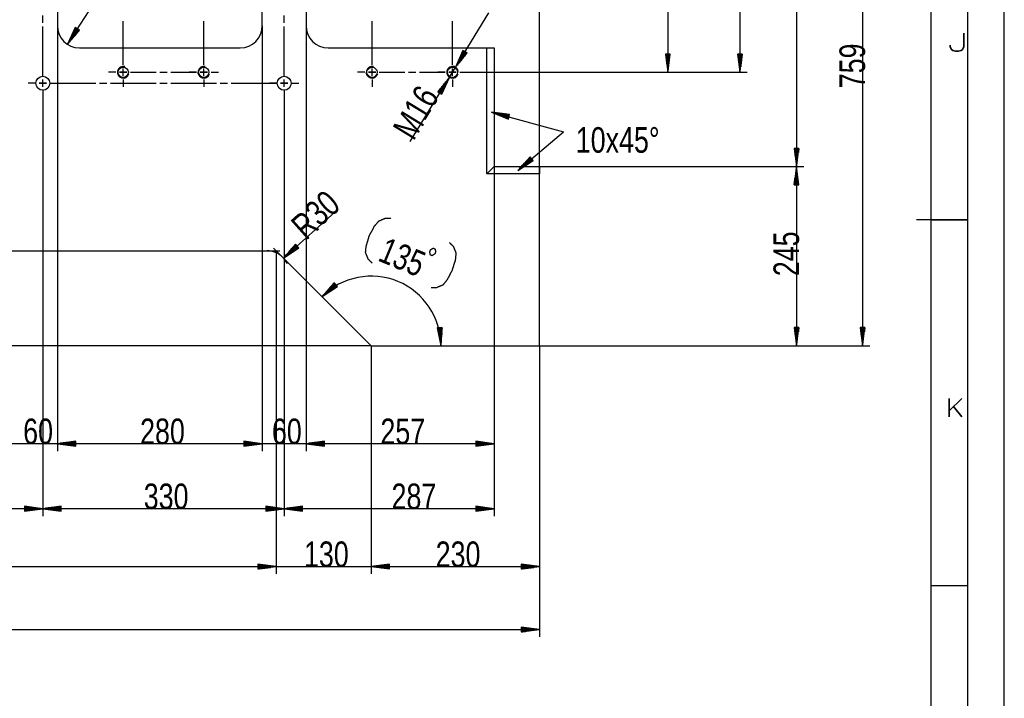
# Model space of a CAD drawing. Header units: millimetres. Extents: x 594 to 1189, y 0 to 841.
# Tile 12 of 16: x 1054 to 1189, y 355 to 448. Entities that reach past the tile are written whole.
import ezdxf

# ---------------------------------------------------------------- set-up
doc = ezdxf.new("R2010")
doc.units = ezdxf.units.MM
doc.layers.add('201', color=7, linetype='Continuous')
doc.styles.add('SEACAD_Arial', font='arial.ttf', dxfattribs={"width": 0.75})
doc.styles.add('SEACAD_simplex_shx', font='simplex.shx', dxfattribs={"width": 1.179})

msp = doc.modelspace()

# ---------------------------------------------------------------- linework, layer by layer
at = {"layer": '201', "color": 7, "linetype": 'Continuous'}
for p, q in [((1189, 0), (1189, 841)), ((1184, 5), (1184, 836)), ((1179, 10), (1179, 831)), ((1125.48, 426.79), (1125.48, 498.98)), ((1160.6, 479.19), (1160.6, 427.79)), ((1169.61, 479.19), (1169.61, 403.29)), ((1152.86, 472.69), (1152.86, 440.69)), ((1059.58, 466.34), (1059.58, 447.04)), ((1087.58, 447.04), (1087.58, 466.34)), ((1093.58, 466.34), (1093.58, 447.04)), ((1143, 456.69), (1143, 440.69)), ((1060.95, 444.52), (1067.29, 454.33)), ((1057.58, 447.44), (1057.58, 448.44)), ((1090.58, 447.44), (1090.58, 448.44)), ((1107.81, 431.22), (1118.55, 448.84)), ((1057.58, 440.19), (1057.58, 446.94)), ((1059.58, 447.04), (1059.58, 388.9)), ((1059.58, 447.04), (1059.58, 388.9)), ((1062.03, 446.8), (1060.95, 444.52)), ((1062.58, 446.44), (1062.03, 446.8)), ((1068.58, 441.69), (1068.58, 447.69)), ((1079.58, 441.69), (1079.58, 447.69)), ((1087.58, 447.04), (1087.58, 388.9)), ((1087.58, 447.04), (1087.58, 388.9)), ((1090.58, 440.19), (1090.58, 446.94)), ((1093.58, 447.04), (1093.58, 388.9)), ((1093.58, 447.04), (1093.58, 388.9)), ((1102.58, 441.69), (1102.58, 447.69)), ((1113.58, 441.69), (1113.58, 447.69)), ((1062.31, 446.62), (1060.95, 444.52)), ((1062.31, 446.62), (1060.95, 444.52)), ((1060.95, 444.52), (1062.58, 446.44)), ((1062.26, 446.65), (1061.12, 444.87)), ((1062.35, 446.59), (1061.2, 444.81)), ((1062.22, 446.67), (1061.28, 445.22)), ((1062.18, 446.7), (1061.45, 445.57)), ((1062.39, 446.56), (1061.45, 445.11)), ((1062.14, 446.73), (1061.62, 445.92)), ((1062.43, 446.53), (1061.71, 445.41)), ((1062.09, 446.76), (1061.78, 446.28)), ((1062.05, 446.78), (1061.95, 446.63)), ((1062.05, 446.78), (1061.95, 446.63)), ((1062.48, 446.51), (1061.96, 445.7)), ((1062.52, 446.48), (1062.21, 446)), ((1062.56, 446.45), (1062.46, 446.3)), ((1062.56, 446.45), (1062.46, 446.3)), ((1062.58, 444.04), (1084.58, 444.04)), ((1096.58, 444.04), (1118.28, 444.04)), ((1115.01, 443.68), (1113.99, 441.37)), ((1113.99, 441.37), (1115.58, 443.33)), ((1115.25, 443.53), (1114.15, 441.73)), ((1115.34, 443.48), (1114.24, 441.67)), ((1115.21, 443.56), (1114.31, 442.08)), ((1115.17, 443.58), (1114.47, 442.44)), ((1115.38, 443.45), (1114.48, 441.98)), ((1115.12, 443.61), (1114.62, 442.79)), ((1115.43, 443.43), (1114.73, 442.28)), ((1115.08, 443.64), (1114.78, 443.15)), ((1115.04, 443.66), (1114.94, 443.51)), ((1115.04, 443.66), (1114.94, 443.51)), ((1115.47, 443.4), (1114.97, 442.58)), ((1115.58, 443.33), (1115.01, 443.68)), ((1115.51, 443.37), (1115.22, 442.89)), ((1115.56, 443.35), (1115.46, 443.19)), ((1115.56, 443.35), (1115.46, 443.19)), ((1118.28, 426.79), (1118.28, 444.04)), ((1118.28, 444.04), (1119.28, 444.04)), ((1119.28, 444.04), (1119.28, 427.79)), ((1143.33, 443.19), (1142.67, 443.19)), ((1142.67, 443.19), (1143, 440.69)), ((1142.7, 443.19), (1142.7, 443)), ((1142.7, 443.19), (1142.7, 443)), ((1142.75, 443.19), (1142.75, 442.62)), ((1142.8, 443.19), (1142.8, 442.23)), ((1142.85, 443.19), (1142.85, 441.85)), ((1142.9, 443.19), (1142.9, 441.46)), ((1142.95, 443.19), (1142.95, 441.07)), ((1143, 440.69), (1143.33, 443.19)), ((1143, 443.19), (1143, 440.69)), ((1143, 443.19), (1143, 440.69)), ((1143.05, 443.19), (1143.05, 441.07)), ((1143.1, 443.19), (1143.1, 441.46)), ((1143.15, 443.19), (1143.15, 441.85)), ((1143.2, 443.19), (1143.2, 442.23)), ((1143.25, 443.19), (1143.25, 442.62)), ((1143.3, 443.19), (1143.3, 443)), ((1143.3, 443.19), (1143.3, 443)), ((1153.19, 443.19), (1152.54, 443.19)), ((1152.54, 443.19), (1152.86, 440.69)), ((1152.56, 443.19), (1152.56, 443)), ((1152.56, 443.19), (1152.56, 443)), ((1152.61, 443.19), (1152.61, 442.62)), ((1152.66, 443.19), (1152.66, 442.23)), ((1152.71, 443.19), (1152.71, 441.85)), ((1152.76, 443.19), (1152.76, 441.46)), ((1152.81, 443.19), (1152.81, 441.07)), ((1152.86, 440.69), (1153.19, 443.19)), ((1152.86, 443.19), (1152.86, 440.69)), ((1152.86, 443.19), (1152.86, 440.69)), ((1152.92, 443.19), (1152.92, 441.07)), ((1152.97, 443.19), (1152.97, 441.46)), ((1153.02, 443.19), (1153.02, 441.85)), ((1153.07, 443.19), (1153.07, 442.23)), ((1153.12, 443.19), (1153.12, 442.62)), ((1153.17, 443.19), (1153.17, 443)), ((1153.17, 443.19), (1153.17, 443)), ((1068.58, 441.69), (1068.58, 442.69)), ((1079.58, 441.69), (1079.58, 442.69)), ((1102.58, 441.69), (1102.58, 442.69)), ((1113.58, 441.69), (1113.58, 442.69)), ((1057.58, 440.19), (1057.58, 441.19)), ((1067.58, 440.69), (1066.58, 440.69)), ((1067.58, 440.69), (1066.58, 440.69)), ((1068.08, 440.69), (1069.08, 440.69)), ((1069.08, 440.69), (1068.08, 440.69)), ((1068.58, 440.19), (1068.58, 441.19)), ((1068.58, 440.19), (1068.58, 441.19)), ((1069.58, 440.69), (1073.08, 440.69)), ((1069.58, 440.69), (1070.58, 440.69)), ((1073.58, 440.69), (1074.58, 440.69)), ((1075.08, 440.69), (1078.58, 440.69)), ((1078.58, 440.69), (1077.58, 440.69)), ((1079.08, 440.69), (1080.08, 440.69)), ((1080.08, 440.69), (1079.08, 440.69)), ((1079.58, 440.19), (1079.58, 441.19)), ((1079.58, 440.19), (1079.58, 441.19)), ((1080.58, 440.69), (1081.58, 440.69)), ((1080.58, 440.69), (1081.58, 440.69)), ((1090.58, 440.19), (1090.58, 441.19)), ((1101.58, 440.69), (1100.58, 440.69)), ((1101.58, 440.69), (1100.58, 440.69)), ((1103.08, 440.69), (1102.08, 440.69)), ((1102.08, 440.69), (1103.08, 440.69)), ((1102.58, 440.19), (1102.58, 441.19)), ((1102.58, 440.19), (1102.58, 441.19)), ((1103.58, 440.69), (1104.58, 440.69)), ((1103.58, 440.69), (1107.08, 440.69)), ((1107.58, 440.69), (1108.58, 440.69)), ((1109.08, 440.69), (1112.58, 440.69)), ((1112.58, 440.69), (1111.58, 440.69)), ((1113.08, 440.69), (1114.08, 440.69)), ((1114.08, 440.69), (1113.08, 440.69)), ((1113.58, 440.19), (1113.58, 441.19)), ((1113.58, 440.19), (1113.58, 441.19)), ((1114.58, 440.69), (1115.58, 440.69)), ((1114.58, 440.69), (1115.58, 440.69)), ((1115.58, 440.69), (1153.86, 440.69)), ((1115.58, 440.69), (1144, 440.69)), ((1056.58, 439.19), (1055.58, 439.19)), ((1056.58, 439.19), (1055.58, 439.19)), ((1058.08, 439.19), (1057.08, 439.19)), ((1057.08, 439.19), (1058.08, 439.19)), ((1057.58, 438.69), (1057.58, 439.69)), ((1057.58, 438.69), (1057.58, 439.69)), ((1058.58, 439.19), (1059.58, 439.19)), ((1058.58, 439.19), (1064.83, 439.19)), ((1065.33, 439.19), (1066.33, 439.19)), ((1066.83, 439.19), (1073.08, 439.19)), ((1068.58, 439.69), (1068.58, 438.69)), ((1068.58, 439.69), (1068.58, 438.69)), ((1073.58, 439.19), (1074.58, 439.19)), ((1075.08, 439.19), (1081.33, 439.19)), ((1079.58, 439.69), (1079.58, 438.69)), ((1079.58, 439.69), (1079.58, 438.69)), ((1081.83, 439.19), (1082.83, 439.19)), ((1083.33, 439.19), (1089.58, 439.19)), ((1089.58, 439.19), (1088.58, 439.19)), ((1090.08, 439.19), (1091.08, 439.19)), ((1091.08, 439.19), (1090.08, 439.19)), ((1090.58, 438.69), (1090.58, 439.69)), ((1090.58, 438.69), (1090.58, 439.69)), ((1091.58, 439.19), (1092.58, 439.19)), ((1091.58, 439.19), (1092.58, 439.19)), ((1102.58, 439.69), (1102.58, 438.69)), ((1102.58, 439.69), (1102.58, 438.69)), ((1113.16, 440), (1111.58, 438.04)), ((1111.69, 437.98), (1112.19, 438.79)), ((1111.73, 437.95), (1112.43, 439.1)), ((1111.77, 437.92), (1112.67, 439.4)), ((1111.82, 437.9), (1112.92, 439.7)), ((1111.9, 437.84), (1113, 439.65)), ((1111.95, 437.82), (1112.85, 439.29)), ((1111.99, 437.79), (1112.69, 438.94)), ((1112.14, 437.7), (1113.16, 440)), ((1113.58, 439.69), (1113.58, 438.69)), ((1113.58, 439.69), (1113.58, 438.69)), ((1057.58, 438.19), (1057.58, 437.19)), ((1057.58, 438.19), (1057.58, 437.19)), ((1090.58, 438.19), (1090.58, 437.19)), ((1090.58, 438.19), (1090.58, 437.19)), ((1111.58, 438.04), (1112.14, 437.7)), ((1111.6, 438.03), (1111.7, 438.19)), ((1111.6, 438.03), (1111.7, 438.19)), ((1111.64, 438), (1111.94, 438.49)), ((1112.03, 437.76), (1112.53, 438.58)), ((1112.08, 437.74), (1112.37, 438.22)), ((1112.12, 437.71), (1112.22, 437.87)), ((1112.12, 437.71), (1112.22, 437.87)), ((1057.58, 437.19), (1057.58, 380.01)), ((1057.58, 437.19), (1057.58, 380.01)), ((1090.58, 437.19), (1090.58, 380.01)), ((1090.58, 437.19), (1090.58, 380.01)), ((1118.89, 435.26), (1128.75, 432.56)), ((1118.89, 435.26), (1121.22, 434.28)), ((1121.39, 434.92), (1118.89, 435.26)), ((1121.31, 434.6), (1118.89, 435.26)), ((1121.31, 434.6), (1118.89, 435.26)), ((1121.29, 434.55), (1119.25, 435.11)), ((1121.32, 434.65), (1119.28, 435.21)), ((1121.28, 434.5), (1119.61, 434.96)), ((1121.33, 434.7), (1119.67, 435.16)), ((1121.26, 434.45), (1119.97, 434.81)), ((1121.35, 434.75), (1120.05, 435.1)), ((1121.36, 434.8), (1120.44, 435.05)), ((1121.37, 434.85), (1120.82, 435)), ((1121.39, 434.89), (1121.21, 434.94)), ((1121.39, 434.89), (1121.21, 434.94)), ((1121.22, 434.28), (1121.39, 434.92)), ((1121.25, 434.4), (1120.33, 434.66)), ((1121.24, 434.36), (1120.69, 434.51)), ((1121.22, 434.31), (1121.05, 434.36)), ((1121.22, 434.31), (1121.05, 434.36)), ((1122.5, 427.27), (1128.75, 432.56)), ((1160.92, 430.29), (1160.27, 430.29)), ((1160.27, 430.29), (1160.6, 427.79)), ((1160.29, 430.29), (1160.29, 430.1)), ((1160.29, 430.29), (1160.29, 430.1)), ((1160.34, 430.29), (1160.34, 429.72)), ((1160.39, 430.29), (1160.39, 429.33)), ((1160.44, 430.29), (1160.44, 428.95)), ((1160.49, 430.29), (1160.49, 428.56)), ((1160.54, 430.29), (1160.54, 428.17)), ((1160.6, 427.79), (1160.92, 430.29)), ((1160.6, 430.29), (1160.6, 427.79)), ((1160.6, 430.29), (1160.6, 427.79)), ((1160.65, 430.29), (1160.65, 428.17)), ((1160.7, 430.29), (1160.7, 428.56)), ((1160.75, 430.29), (1160.75, 428.95)), ((1160.8, 430.29), (1160.8, 429.33)), ((1160.85, 430.29), (1160.85, 429.72)), ((1160.9, 430.29), (1160.9, 430.1)), ((1160.9, 430.29), (1160.9, 430.1)), ((1124.2, 429.14), (1122.5, 427.27)), ((1122.5, 427.27), (1124.62, 428.63)), ((1124.38, 428.92), (1122.76, 427.56)), ((1124.44, 428.85), (1122.83, 427.48)), ((1124.34, 428.96), (1123.02, 427.85)), ((1124.47, 428.81), (1123.15, 427.69)), ((1124.31, 429), (1123.29, 428.13)), ((1124.51, 428.77), (1123.48, 427.9)), ((1124.28, 429.04), (1123.55, 428.42)), ((1124.24, 429.08), (1123.81, 428.71)), ((1124.54, 428.73), (1123.81, 428.11)), ((1124.21, 429.12), (1124.07, 429)), ((1124.21, 429.12), (1124.07, 429)), ((1124.57, 428.69), (1124.14, 428.32)), ((1124.62, 428.63), (1124.2, 429.14)), ((1124.61, 428.65), (1124.46, 428.53)), ((1124.61, 428.65), (1124.46, 428.53)), ((1119.28, 427.79), (1118.28, 426.79)), ((1125.48, 426.79), (1118.28, 426.79)), ((1119.28, 427.79), (1119.28, 388.9)), ((1119.28, 427.79), (1119.28, 380.01)), ((1119.28, 427.79), (1125.48, 427.79)), ((1125.48, 427.79), (1161.6, 427.79)), ((1125.48, 427.79), (1161.6, 427.79)), ((1125.48, 427.79), (1125.48, 426.79)), ((1125.48, 403.29), (1125.48, 426.79)), ((1160.6, 427.79), (1160.27, 425.29)), ((1160.44, 425.29), (1160.44, 426.63)), ((1160.49, 425.29), (1160.49, 427.02)), ((1160.54, 425.29), (1160.54, 427.4)), ((1160.6, 427.79), (1160.6, 403.29)), ((1160.92, 425.29), (1160.6, 427.79)), ((1160.6, 425.29), (1160.6, 427.79)), ((1160.6, 425.29), (1160.6, 427.79)), ((1160.65, 425.29), (1160.65, 427.4)), ((1160.7, 425.29), (1160.7, 427.02)), ((1160.75, 425.29), (1160.75, 426.63)), ((1160.27, 425.29), (1160.92, 425.29)), ((1160.29, 425.29), (1160.29, 425.47)), ((1160.29, 425.29), (1160.29, 425.47)), ((1160.34, 425.29), (1160.34, 425.86)), ((1160.39, 425.29), (1160.39, 426.24)), ((1160.8, 425.29), (1160.8, 426.24)), ((1160.85, 425.29), (1160.85, 425.86)), ((1160.9, 425.29), (1160.9, 425.47)), ((1160.9, 425.29), (1160.9, 425.47)), ((1090.47, 415.28), (1097.93, 421.93)), ((1184, 420.5), (1177, 420.5)), ((1179, 420.5), (1184, 420.5)), ((1092.12, 417.19), (1090.47, 415.28)), ((1092.56, 416.7), (1092.12, 417.19)), ((717.48, 416.29), (1088.24, 416.29)), ((1088.24, 416.29), (1089.98, 416.29)), ((1090.36, 415.41), (1089.12, 416.64)), ((1089.48, 416.29), (1089.48, 372.09)), ((1089.48, 416.29), (1089.48, 372.09)), ((1090.47, 415.28), (1092.56, 416.7)), ((1092.31, 416.98), (1090.73, 415.58)), ((1092.38, 416.91), (1090.8, 415.5)), ((1092.27, 417.02), (1090.98, 415.87)), ((1092.41, 416.87), (1091.12, 415.72)), ((1092.24, 417.06), (1091.24, 416.17)), ((1092.44, 416.83), (1091.44, 415.94)), ((1092.21, 417.1), (1091.49, 416.46)), ((1092.17, 417.14), (1091.75, 416.76)), ((1092.48, 416.8), (1091.76, 416.16)), ((1092.14, 417.17), (1092, 417.05)), ((1092.14, 417.17), (1092, 417.05)), ((1092.51, 416.76), (1092.08, 416.38)), ((1092.54, 416.72), (1092.41, 416.6)), ((1092.54, 416.72), (1092.41, 416.6)), ((1090.36, 415.41), (1102.48, 403.29)), ((1097.41, 411.91), (1095.75, 410.02)), ((1097.49, 411.82), (1096.78, 411.19)), ((1097.46, 411.86), (1097.03, 411.48)), ((1097.43, 411.89), (1097.29, 411.77)), ((1097.43, 411.89), (1097.29, 411.77)), ((1097.85, 411.42), (1097.41, 411.91)), ((1097.63, 411.66), (1095.75, 410.02)), ((1097.63, 411.66), (1095.75, 410.02)), ((1095.75, 410.02), (1097.85, 411.42)), ((1097.6, 411.7), (1096.01, 410.31)), ((1097.66, 411.63), (1096.07, 410.23)), ((1097.56, 411.74), (1096.26, 410.6)), ((1097.7, 411.59), (1096.4, 410.45)), ((1097.53, 411.78), (1096.52, 410.89)), ((1097.73, 411.55), (1096.72, 410.67)), ((1097.76, 411.51), (1097.04, 410.88)), ((1097.8, 411.47), (1097.37, 411.1)), ((1097.83, 411.44), (1097.69, 411.31)), ((1097.83, 411.44), (1097.69, 411.31)), ((1112.16, 405.8), (1111.5, 405.76)), ((1111.5, 405.76), (1111.99, 403.29)), ((1111.53, 405.76), (1111.54, 405.58)), ((1111.53, 405.76), (1111.54, 405.58)), ((1111.58, 405.77), (1111.61, 405.2)), ((1111.63, 405.77), (1111.69, 404.81)), ((1111.68, 405.77), (1111.77, 404.43)), ((1111.73, 405.78), (1111.84, 404.05)), ((1111.78, 405.78), (1111.92, 403.67)), ((1111.83, 405.78), (1111.99, 403.29)), ((1111.83, 405.78), (1111.99, 403.29)), ((1111.88, 405.79), (1112.02, 403.68)), ((1111.93, 405.79), (1112.05, 404.06)), ((1111.98, 405.79), (1112.07, 404.45)), ((1111.99, 403.29), (1112.16, 405.8)), ((1112.03, 405.8), (1112.1, 404.84)), ((1112.08, 405.8), (1112.12, 405.23)), ((1112.14, 405.8), (1112.15, 405.62)), ((1112.14, 405.8), (1112.15, 405.62)), ((1160.92, 405.79), (1160.27, 405.79)), ((1160.27, 405.79), (1160.6, 403.29)), ((1160.29, 405.79), (1160.29, 405.6)), ((1160.29, 405.79), (1160.29, 405.6)), ((1160.34, 405.79), (1160.34, 405.22)), ((1160.39, 405.79), (1160.39, 404.83)), ((1160.44, 405.79), (1160.44, 404.45)), ((1160.49, 405.79), (1160.49, 404.06)), ((1160.54, 405.79), (1160.54, 403.67)), ((1160.6, 403.29), (1160.92, 405.79)), ((1160.6, 405.79), (1160.6, 403.29)), ((1160.6, 405.79), (1160.6, 403.29)), ((1160.65, 405.79), (1160.65, 403.67)), ((1160.7, 405.79), (1160.7, 404.06)), ((1160.75, 405.79), (1160.75, 404.45)), ((1160.8, 405.79), (1160.8, 404.83)), ((1160.85, 405.79), (1160.85, 405.22)), ((1160.9, 405.79), (1160.9, 405.6)), ((1160.9, 405.79), (1160.9, 405.6)), ((1169.94, 405.79), (1169.28, 405.79)), ((1169.28, 405.79), (1169.61, 403.29)), ((1169.31, 405.79), (1169.31, 405.6)), ((1169.31, 405.79), (1169.31, 405.6)), ((1169.36, 405.79), (1169.36, 405.22)), ((1169.41, 405.79), (1169.41, 404.83)), ((1169.46, 405.79), (1169.46, 404.45)), ((1169.51, 405.79), (1169.51, 404.06)), ((1169.56, 405.79), (1169.56, 403.67)), ((1169.61, 403.29), (1169.94, 405.79)), ((1169.61, 405.79), (1169.61, 403.29)), ((1169.61, 405.79), (1169.61, 403.29)), ((1169.66, 405.79), (1169.66, 403.67)), ((1169.71, 405.79), (1169.71, 404.06)), ((1169.77, 405.79), (1169.77, 404.45)), ((1169.82, 405.79), (1169.82, 404.83)), ((1169.87, 405.79), (1169.87, 405.22)), ((1169.92, 405.79), (1169.92, 405.6)), ((1169.92, 405.79), (1169.92, 405.6)), ((1102.48, 403.29), (704.39, 403.29)), ((1102.48, 403.29), (1102.48, 372.09)), ((1102.48, 403.29), (1102.48, 372.09)), ((1102.48, 403.29), (1125.48, 403.29)), ((1125.48, 403.29), (1125.48, 363.49)), ((1125.48, 403.29), (1170.61, 403.29)), ((1125.48, 403.29), (1161.6, 403.29)), ((1125.48, 403.29), (1125.48, 372.09)), ((1068.33, 389.9), (1044.83, 389.9)), ((1062.08, 390.23), (1059.58, 389.9)), ((1062.08, 390.23), (1059.58, 389.9)), ((1059.58, 389.9), (1062.08, 389.58)), ((1062.08, 389.9), (1059.58, 389.9)), ((1062.08, 389.9), (1059.58, 389.9)), ((1087.58, 389.9), (1059.58, 389.9)), ((1059.58, 389.9), (1062.08, 389.58)), ((1062.08, 389.9), (1059.58, 389.9)), ((1062.08, 389.9), (1059.58, 389.9)), ((1062.08, 389.96), (1059.96, 389.96)), ((1062.08, 389.96), (1059.96, 389.96)), ((1062.08, 389.85), (1059.96, 389.85)), ((1062.08, 389.85), (1059.96, 389.85)), ((1062.08, 390.01), (1060.35, 390.01)), ((1062.08, 390.01), (1060.35, 390.01)), ((1062.08, 389.8), (1060.35, 389.8)), ((1062.08, 389.8), (1060.35, 389.8)), ((1062.08, 390.06), (1060.74, 390.06)), ((1062.08, 390.06), (1060.74, 390.06)), ((1062.08, 389.75), (1060.74, 389.75)), ((1062.08, 389.75), (1060.74, 389.75)), ((1062.08, 390.11), (1061.12, 390.11)), ((1062.08, 390.11), (1061.12, 390.11)), ((1062.08, 389.7), (1061.12, 389.7)), ((1062.08, 389.7), (1061.12, 389.7)), ((1062.08, 390.16), (1061.51, 390.16)), ((1062.08, 390.16), (1061.51, 390.16)), ((1062.08, 389.65), (1061.51, 389.65)), ((1062.08, 389.65), (1061.51, 389.65)), ((1062.08, 390.21), (1061.89, 390.21)), ((1062.08, 390.21), (1061.89, 390.21)), ((1062.08, 390.21), (1061.89, 390.21)), ((1062.08, 390.21), (1061.89, 390.21)), ((1062.08, 389.6), (1061.89, 389.6)), ((1062.08, 389.6), (1061.89, 389.6)), ((1062.08, 389.6), (1061.89, 389.6)), ((1062.08, 389.6), (1061.89, 389.6)), ((1062.08, 389.58), (1062.08, 390.23)), ((1062.08, 389.58), (1062.08, 390.23)), ((1102.33, 389.9), (1078.83, 389.9)), ((1087.58, 389.9), (1085.08, 390.23)), ((1085.08, 390.23), (1085.08, 389.58)), ((1087.58, 389.9), (1085.08, 390.23)), ((1085.08, 390.23), (1085.08, 389.58)), ((1085.08, 390.21), (1085.26, 390.21)), ((1085.08, 390.21), (1085.26, 390.21)), ((1085.08, 390.21), (1085.26, 390.21)), ((1085.08, 390.21), (1085.26, 390.21)), ((1085.08, 390.16), (1085.65, 390.16)), ((1085.08, 390.16), (1085.65, 390.16)), ((1085.08, 390.11), (1086.03, 390.11)), ((1085.08, 390.11), (1086.03, 390.11)), ((1085.08, 390.06), (1086.42, 390.06)), ((1085.08, 390.06), (1086.42, 390.06)), ((1085.08, 390.01), (1086.81, 390.01)), ((1085.08, 390.01), (1086.81, 390.01)), ((1085.08, 389.96), (1087.19, 389.96)), ((1085.08, 389.96), (1087.19, 389.96)), ((1085.08, 389.58), (1087.58, 389.9)), ((1085.08, 389.9), (1087.58, 389.9)), ((1085.08, 389.9), (1087.58, 389.9)), ((1085.08, 389.58), (1087.58, 389.9)), ((1085.08, 389.9), (1087.58, 389.9)), ((1085.08, 389.9), (1087.58, 389.9)), ((1085.08, 389.85), (1087.19, 389.85)), ((1085.08, 389.85), (1087.19, 389.85)), ((1085.08, 389.8), (1086.81, 389.8)), ((1085.08, 389.8), (1086.81, 389.8)), ((1085.08, 389.75), (1086.42, 389.75)), ((1085.08, 389.75), (1086.42, 389.75)), ((1085.08, 389.7), (1086.03, 389.7)), ((1085.08, 389.7), (1086.03, 389.7)), ((1085.08, 389.65), (1085.65, 389.65)), ((1085.08, 389.65), (1085.65, 389.65)), ((1085.08, 389.6), (1085.26, 389.6)), ((1085.08, 389.6), (1085.26, 389.6)), ((1085.08, 389.6), (1085.26, 389.6)), ((1085.08, 389.6), (1085.26, 389.6)), ((1096.08, 390.23), (1093.58, 389.9)), ((1096.08, 390.23), (1093.58, 389.9)), ((1119.28, 389.9), (1093.58, 389.9)), ((1093.58, 389.9), (1096.08, 389.58)), ((1096.08, 389.9), (1093.58, 389.9)), ((1096.08, 389.9), (1093.58, 389.9)), ((1093.58, 389.9), (1096.08, 389.58)), ((1096.08, 389.9), (1093.58, 389.9)), ((1096.08, 389.9), (1093.58, 389.9)), ((1096.08, 389.96), (1093.96, 389.96)), ((1096.08, 389.96), (1093.96, 389.96)), ((1096.08, 389.85), (1093.96, 389.85)), ((1096.08, 389.85), (1093.96, 389.85)), ((1096.08, 390.01), (1094.35, 390.01)), ((1096.08, 390.01), (1094.35, 390.01)), ((1096.08, 389.8), (1094.35, 389.8)), ((1096.08, 389.8), (1094.35, 389.8)), ((1096.08, 390.06), (1094.74, 390.06)), ((1096.08, 390.06), (1094.74, 390.06)), ((1096.08, 389.75), (1094.74, 389.75)), ((1096.08, 389.75), (1094.74, 389.75)), ((1096.08, 390.11), (1095.12, 390.11)), ((1096.08, 390.11), (1095.12, 390.11)), ((1096.08, 389.7), (1095.12, 389.7)), ((1096.08, 389.7), (1095.12, 389.7)), ((1096.08, 390.16), (1095.51, 390.16)), ((1096.08, 390.16), (1095.51, 390.16)), ((1096.08, 389.65), (1095.51, 389.65)), ((1096.08, 389.65), (1095.51, 389.65)), ((1096.08, 390.21), (1095.89, 390.21)), ((1096.08, 390.21), (1095.89, 390.21)), ((1096.08, 390.21), (1095.89, 390.21)), ((1096.08, 390.21), (1095.89, 390.21)), ((1096.08, 389.6), (1095.89, 389.6)), ((1096.08, 389.6), (1095.89, 389.6)), ((1096.08, 389.6), (1095.89, 389.6)), ((1096.08, 389.6), (1095.89, 389.6)), ((1096.08, 389.58), (1096.08, 390.23)), ((1096.08, 389.58), (1096.08, 390.23)), ((1119.28, 389.9), (1116.78, 390.23)), ((1116.78, 390.23), (1116.78, 389.58)), ((1116.78, 390.21), (1116.96, 390.21)), ((1116.78, 390.21), (1116.96, 390.21)), ((1116.78, 390.16), (1117.35, 390.16)), ((1116.78, 390.11), (1117.73, 390.11)), ((1116.78, 390.06), (1118.12, 390.06)), ((1116.78, 390.01), (1118.51, 390.01)), ((1116.78, 389.96), (1118.89, 389.96)), ((1116.78, 389.58), (1119.28, 389.9)), ((1116.78, 389.9), (1119.28, 389.9)), ((1116.78, 389.9), (1119.28, 389.9)), ((1116.78, 389.85), (1118.89, 389.85)), ((1116.78, 389.8), (1118.51, 389.8)), ((1116.78, 389.75), (1118.12, 389.75)), ((1116.78, 389.7), (1117.73, 389.7)), ((1116.78, 389.65), (1117.35, 389.65)), ((1116.78, 389.6), (1116.96, 389.6)), ((1116.78, 389.6), (1116.96, 389.6)), ((1057.58, 381.01), (852.58, 381.01)), ((1057.58, 381.01), (1055.08, 381.34)), ((1055.08, 381.34), (1055.08, 380.69)), ((1055.08, 381.32), (1055.26, 381.32)), ((1055.08, 381.32), (1055.26, 381.32)), ((1055.08, 381.27), (1055.65, 381.27)), ((1055.08, 381.22), (1056.03, 381.22)), ((1055.08, 381.17), (1056.42, 381.17)), ((1055.08, 381.12), (1056.81, 381.12)), ((1055.08, 381.07), (1057.19, 381.07)), ((1055.08, 380.69), (1057.58, 381.01)), ((1055.08, 381.01), (1057.58, 381.01)), ((1055.08, 381.01), (1057.58, 381.01)), ((1055.08, 380.96), (1057.19, 380.96)), ((1055.08, 380.91), (1056.81, 380.91)), ((1055.08, 380.86), (1056.42, 380.86)), ((1060.08, 381.34), (1057.58, 381.01)), ((1090.58, 381.01), (1057.58, 381.01)), ((1057.58, 381.01), (1060.08, 380.69)), ((1060.08, 381.01), (1057.58, 381.01)), ((1060.08, 381.01), (1057.58, 381.01)), ((1060.08, 381.07), (1057.96, 381.07)), ((1060.08, 380.96), (1057.96, 380.96)), ((1060.08, 381.12), (1058.35, 381.12)), ((1060.08, 380.91), (1058.35, 380.91)), ((1060.08, 381.17), (1058.74, 381.17)), ((1060.08, 380.86), (1058.74, 380.86)), ((1060.08, 381.22), (1059.12, 381.22)), ((1060.08, 381.27), (1059.51, 381.27)), ((1060.08, 381.32), (1059.89, 381.32)), ((1060.08, 381.32), (1059.89, 381.32)), ((1060.08, 380.69), (1060.08, 381.34)), ((1090.58, 381.01), (1088.08, 381.34)), ((1088.08, 381.34), (1088.08, 380.69)), ((1088.08, 381.32), (1088.26, 381.32)), ((1088.08, 381.32), (1088.26, 381.32)), ((1088.08, 381.27), (1088.65, 381.27)), ((1088.08, 381.22), (1089.03, 381.22)), ((1088.08, 381.17), (1089.42, 381.17)), ((1088.08, 381.12), (1089.81, 381.12)), ((1088.08, 381.07), (1090.19, 381.07)), ((1088.08, 380.69), (1090.58, 381.01)), ((1088.08, 381.01), (1090.58, 381.01)), ((1088.08, 381.01), (1090.58, 381.01)), ((1088.08, 380.96), (1090.19, 380.96)), ((1088.08, 380.91), (1089.81, 380.91)), ((1088.08, 380.86), (1089.42, 380.86)), ((1093.08, 381.34), (1090.58, 381.01)), ((1119.28, 381.01), (1090.58, 381.01)), ((1090.58, 381.01), (1093.08, 380.69)), ((1093.08, 381.01), (1090.58, 381.01)), ((1093.08, 381.01), (1090.58, 381.01)), ((1093.08, 381.07), (1090.96, 381.07)), ((1093.08, 380.96), (1090.96, 380.96)), ((1093.08, 381.12), (1091.35, 381.12)), ((1093.08, 380.91), (1091.35, 380.91)), ((1093.08, 381.17), (1091.74, 381.17)), ((1093.08, 380.86), (1091.74, 380.86)), ((1093.08, 381.22), (1092.12, 381.22)), ((1093.08, 381.27), (1092.51, 381.27)), ((1093.08, 381.32), (1092.89, 381.32)), ((1093.08, 381.32), (1092.89, 381.32)), ((1093.08, 380.69), (1093.08, 381.34)), ((1119.28, 381.01), (1116.78, 381.34)), ((1116.78, 381.34), (1116.78, 380.69)), ((1116.78, 381.32), (1116.96, 381.32)), ((1116.78, 381.32), (1116.96, 381.32)), ((1116.78, 381.27), (1117.35, 381.27)), ((1116.78, 381.22), (1117.73, 381.22)), ((1116.78, 381.17), (1118.12, 381.17)), ((1116.78, 381.12), (1118.51, 381.12)), ((1116.78, 381.07), (1118.89, 381.07)), ((1116.78, 380.69), (1119.28, 381.01)), ((1116.78, 381.01), (1119.28, 381.01)), ((1116.78, 381.01), (1119.28, 381.01)), ((1116.78, 380.96), (1118.89, 380.96)), ((1116.78, 380.91), (1118.51, 380.91)), ((1116.78, 380.86), (1118.12, 380.86)), ((1055.08, 380.81), (1056.03, 380.81)), ((1055.08, 380.76), (1055.65, 380.76)), ((1055.08, 380.71), (1055.26, 380.71)), ((1055.08, 380.71), (1055.26, 380.71)), ((1060.08, 380.81), (1059.12, 380.81)), ((1060.08, 380.76), (1059.51, 380.76)), ((1060.08, 380.71), (1059.89, 380.71)), ((1060.08, 380.71), (1059.89, 380.71)), ((1088.08, 380.81), (1089.03, 380.81)), ((1088.08, 380.76), (1088.65, 380.76)), ((1088.08, 380.71), (1088.26, 380.71)), ((1088.08, 380.71), (1088.26, 380.71)), ((1093.08, 380.81), (1092.12, 380.81)), ((1093.08, 380.76), (1092.51, 380.76)), ((1093.08, 380.71), (1092.89, 380.71)), ((1093.08, 380.71), (1092.89, 380.71)), ((1116.78, 380.81), (1117.73, 380.81)), ((1116.78, 380.76), (1117.35, 380.76)), ((1116.78, 380.71), (1116.96, 380.71)), ((1116.78, 380.71), (1116.96, 380.71)), ((717.48, 373.09), (1089.48, 373.09)), ((1080.73, 373.09), (1111.23, 373.09)), ((1089.48, 373.09), (1086.98, 373.42)), ((1086.98, 373.42), (1086.98, 372.77)), ((1089.48, 373.09), (1086.98, 373.42)), ((1086.98, 373.42), (1086.98, 372.77)), ((1086.98, 373.4), (1087.16, 373.4)), ((1086.98, 373.4), (1087.16, 373.4)), ((1086.98, 373.4), (1087.16, 373.4)), ((1086.98, 373.4), (1087.16, 373.4)), ((1086.98, 373.35), (1087.55, 373.35)), ((1086.98, 373.35), (1087.55, 373.35)), ((1086.98, 373.3), (1087.93, 373.3)), ((1086.98, 373.3), (1087.93, 373.3)), ((1086.98, 373.25), (1088.32, 373.25)), ((1086.98, 373.25), (1088.32, 373.25)), ((1086.98, 373.2), (1088.71, 373.2)), ((1086.98, 373.2), (1088.71, 373.2)), ((1086.98, 373.15), (1089.09, 373.15)), ((1086.98, 373.15), (1089.09, 373.15)), ((1086.98, 372.77), (1089.48, 373.09)), ((1086.98, 373.09), (1089.48, 373.09)), ((1086.98, 373.09), (1089.48, 373.09)), ((1086.98, 372.77), (1089.48, 373.09)), ((1086.98, 373.09), (1089.48, 373.09)), ((1086.98, 373.09), (1089.48, 373.09)), ((1086.98, 373.04), (1089.09, 373.04)), ((1086.98, 373.04), (1089.09, 373.04)), ((1086.98, 372.99), (1088.71, 372.99)), ((1086.98, 372.99), (1088.71, 372.99)), ((1086.98, 372.94), (1088.32, 372.94)), ((1086.98, 372.94), (1088.32, 372.94)), ((1086.98, 372.89), (1087.93, 372.89)), ((1086.98, 372.89), (1087.93, 372.89)), ((1086.98, 372.84), (1087.55, 372.84)), ((1086.98, 372.84), (1087.55, 372.84)), ((1086.98, 372.79), (1087.16, 372.79)), ((1086.98, 372.79), (1087.16, 372.79)), ((1086.98, 372.79), (1087.16, 372.79)), ((1086.98, 372.79), (1087.16, 372.79)), ((1104.98, 373.42), (1102.48, 373.09)), ((1104.98, 373.42), (1102.48, 373.09)), ((1102.48, 373.09), (1125.48, 373.09)), ((1102.48, 373.09), (1104.98, 372.77)), ((1104.98, 373.09), (1102.48, 373.09)), ((1104.98, 373.09), (1102.48, 373.09)), ((1102.48, 373.09), (1104.98, 372.77)), ((1104.98, 373.09), (1102.48, 373.09)), ((1104.98, 373.09), (1102.48, 373.09)), ((1104.98, 373.15), (1102.86, 373.15)), ((1104.98, 373.15), (1102.86, 373.15)), ((1104.98, 373.04), (1102.86, 373.04)), ((1104.98, 373.04), (1102.86, 373.04)), ((1104.98, 373.2), (1103.25, 373.2)), ((1104.98, 373.2), (1103.25, 373.2)), ((1104.98, 372.99), (1103.25, 372.99)), ((1104.98, 372.99), (1103.25, 372.99)), ((1104.98, 373.25), (1103.64, 373.25)), ((1104.98, 373.25), (1103.64, 373.25)), ((1104.98, 372.94), (1103.64, 372.94)), ((1104.98, 372.94), (1103.64, 372.94)), ((1104.98, 373.3), (1104.02, 373.3)), ((1104.98, 373.3), (1104.02, 373.3)), ((1104.98, 372.89), (1104.02, 372.89)), ((1104.98, 372.89), (1104.02, 372.89)), ((1104.98, 373.35), (1104.41, 373.35)), ((1104.98, 373.35), (1104.41, 373.35)), ((1104.98, 372.84), (1104.41, 372.84)), ((1104.98, 372.84), (1104.41, 372.84)), ((1104.98, 373.4), (1104.79, 373.4)), ((1104.98, 373.4), (1104.79, 373.4)), ((1104.98, 373.4), (1104.79, 373.4)), ((1104.98, 373.4), (1104.79, 373.4)), ((1104.98, 372.79), (1104.79, 372.79)), ((1104.98, 372.79), (1104.79, 372.79)), ((1104.98, 372.79), (1104.79, 372.79)), ((1104.98, 372.79), (1104.79, 372.79)), ((1104.98, 372.77), (1104.98, 373.42)), ((1104.98, 372.77), (1104.98, 373.42)), ((1125.48, 373.09), (1122.98, 373.42)), ((1122.98, 373.42), (1122.98, 372.77)), ((1122.98, 373.4), (1123.16, 373.4)), ((1122.98, 373.4), (1123.16, 373.4)), ((1122.98, 373.35), (1123.55, 373.35)), ((1122.98, 373.3), (1123.93, 373.3)), ((1122.98, 373.25), (1124.32, 373.25)), ((1122.98, 373.2), (1124.71, 373.2)), ((1122.98, 373.15), (1125.09, 373.15)), ((1122.98, 372.77), (1125.48, 373.09)), ((1122.98, 373.09), (1125.48, 373.09)), ((1122.98, 373.09), (1125.48, 373.09)), ((1122.98, 373.04), (1125.09, 373.04)), ((1122.98, 372.99), (1124.71, 372.99)), ((1122.98, 372.94), (1124.32, 372.94)), ((1122.98, 372.89), (1123.93, 372.89)), ((1122.98, 372.84), (1123.55, 372.84)), ((1122.98, 372.79), (1123.16, 372.79)), ((1122.98, 372.79), (1123.16, 372.79)), ((1179, 370.5), (1184, 370.5)), ((1125.48, 364.49), (1122.98, 364.82)), ((1122.98, 364.82), (1122.98, 364.16)), ((1122.98, 364.8), (1123.16, 364.8)), ((1122.98, 364.8), (1123.16, 364.8)), ((1122.98, 364.74), (1123.55, 364.74)), ((717.48, 364.49), (1125.48, 364.49)), ((1122.98, 364.69), (1123.93, 364.69)), ((1122.98, 364.64), (1124.32, 364.64)), ((1122.98, 364.59), (1124.71, 364.59)), ((1122.98, 364.54), (1125.09, 364.54)), ((1122.98, 364.16), (1125.48, 364.49)), ((1122.98, 364.49), (1125.48, 364.49)), ((1122.98, 364.49), (1125.48, 364.49)), ((1122.98, 364.44), (1125.09, 364.44)), ((1122.98, 364.39), (1124.71, 364.39)), ((1122.98, 364.34), (1124.32, 364.34)), ((1122.98, 364.29), (1123.93, 364.29)), ((1122.98, 364.24), (1123.55, 364.24)), ((1122.98, 364.19), (1123.16, 364.19)), ((1122.98, 364.19), (1123.16, 364.19))]:
    msp.add_line(p, q, dxfattribs=at)
for centre, radius in [((1057.58, 439.19), 0.95), ((1068.58, 440.69), 0.7), ((1079.58, 440.69), 0.7), ((1090.58, 439.19), 0.95), ((1102.58, 440.69), 0.7), ((1113.58, 440.69), 0.7)]:
    msp.add_circle(centre, radius, dxfattribs=at)
for centre, radius, start, end in [((1062.58, 447.04), 3, 180, 270), ((1084.58, 447.04), 3, 270, 0), ((1096.58, 447.04), 3, 180, 270), ((1068.58, 440.69), 0.8, 75, 345), ((1079.58, 440.69), 0.8, 75, 345), ((1102.58, 440.69), 0.8, 75, 345), ((1113.58, 440.69), 0.8, 75, 345), ((1113.58, 440.69), 0.8, 7.3013, 75), ((1088.24, 413.29), 3, 45, 90), ((1088.24, 413.29), 3, 23.2761, 45), ((1102.48, 403.29), 9.52, 0, 135)]:
    msp.add_arc(centre, radius, start, end, dxfattribs=at)
for points, knots in [([(1102.6, 414.61), (1102.07, 415.13), (1101.7, 416.03), (1101.79, 416.96), (1102.04, 417.75), (1102.21, 418.35), (1102.51, 418.89), (1102.89, 419.63), (1103.49, 420.35), (1104.39, 420.73), (1105.13, 420.72)], [0, 0, 0.09034, 0.208959, 0.323049, 0.424047, 0.5, 0.575953, 0.676958, 0.791044, 0.909662, 1, 1]), ([(1110.65, 411.27), (1111.4, 411.26), (1112.3, 411.64), (1112.89, 412.36), (1113.27, 413.1), (1113.57, 413.64), (1113.75, 414.24), (1114, 415.03), (1114.09, 415.96), (1113.72, 416.86), (1113.18, 417.38)], [0, 0, 0.090338, 0.208954, 0.32304, 0.424046, 0.499998, 0.575952, 0.676955, 0.79104, 0.909663, 1, 1]), ([(1110.56, 415.7), (1110.79, 415.61), (1111.16, 415.85), (1111.28, 416.15), (1111.18, 416.55), (1110.95, 416.65), (1110.6, 416.44), (1110.48, 416.13), (1110.56, 415.7)], [0, 0, 0.086375, 0.240821, 0.355998, 0.499994, 0.586395, 0.730378, 0.845566, 1, 1])]:
    msp.add_open_spline(points, degree=1, knots=knots, dxfattribs=at)

# ---------------------------------------------------------------- texts
at = {"layer": '201', "attachment_point": 7}
for s, insert, char_height, width, style in [('{\\fsimplex|b0||i0||c0|p34;\\C7;\\H2.5;\\W1.722;J}', (1181.24, 443.56), 2.5, 7.3114, 'SEACAD_simplex_shx'), ('{\\fArial|b0||i0||c0|p34;\\C7;\\H3.5;\\W0.75;10x45°}', (1130.43, 429.64), 3.5, 15.2935, 'SEACAD_Arial'), ('{\\fsimplex|b0||i0||c0|p34;\\C7;\\H2.5;\\W1.148;K}', (1180.97, 393.56), 2.5, 7.0283, 'SEACAD_simplex_shx'), ('{\\fArial|b0||i0||c0|p34;\\C7;\\H3.5;\\W0.75;60}', (1054.9, 389.79), 3.5, 5.4783, 'SEACAD_Arial'), ('{\\fArial|b0||i0||c0|p34;\\C7;\\H3.5;\\W0.75;280}', (1070.88, 389.79), 3.5, 8.2174, 'SEACAD_Arial'), ('{\\fArial|b0||i0||c0|p34;\\C7;\\H3.5;\\W0.75;60}', (1088.9, 389.79), 3.5, 5.4783, 'SEACAD_Arial'), ('{\\fArial|b0||i0||c0|p34;\\C7;\\H3.5;\\W0.75;257}', (1103.73, 389.79), 3.5, 8.2174, 'SEACAD_Arial'), ('{\\fArial|b0||i0||c0|p34;\\C7;\\H3.5;\\W0.75;330}', (1071.38, 380.9), 3.5, 8.2174, 'SEACAD_Arial'), ('{\\fArial|b0||i0||c0|p34;\\C7;\\H3.5;\\W0.75;287}', (1105.25, 380.9), 3.5, 8.2174, 'SEACAD_Arial'), ('{\\fArial|b0||i0||c0|p34;\\C7;\\H3.5;\\W0.75;130}', (1093.28, 372.98), 3.5, 8.2174, 'SEACAD_Arial'), ('{\\fArial|b0||i0||c0|p34;\\C7;\\H3.5;\\W0.75;230}', (1111.28, 372.98), 3.5, 8.2174, 'SEACAD_Arial')]:
    msp.add_mtext(s, dxfattribs=dict(at, insert=insert, char_height=char_height, width=width, style=style))
at = {"layer": '201', "char_height": 3.5, "attachment_point": 7, "style": 'SEACAD_Arial'}
for s, insert, width, rotation in [('{\\fArial|b0||i0||c0|p34;\\C7;\\H3.5;\\W0.75;759}', (1170.02, 438.51), 8.2174, 90), ('{\\fArial|b0||i0||c0|p34;\\C7;\\H3.5;\\W0.75;16}', (1109.77, 433.87), 5.4783, 58.6415), ('{\\fArial|b0||i0||c0|p34;\\C7;\\H3.5;\\W0.75;M}', (1108.26, 431.21), 4.0326, 58.6415), ('{\\fArial|b0||i0||c0|p34;\\C7;\\H3.5;\\W0.75;30}', (1095.48, 419.44), 5.4783, 41.7111), ('{\\fArial|b0||i0||c0|p34;\\C7;\\H3.5;\\W0.75;R}', (1093.56, 417.61), 3.5, 41.7111), ('{\\fArial|b0||i0||c0|p34;\\C7;\\H3.5;\\W0.75;245}', (1161, 412.81), 8.2174, 90), ('{\\fArial|b0||i0||c0|p34;\\C7;\\H3.5;\\W0.75;135}', (1103.21, 414.94), 8.2174, 337.5)]:
    msp.add_mtext(s, dxfattribs=dict(at, insert=insert, width=width, rotation=rotation))

doc.saveas('drawing.dxf')
